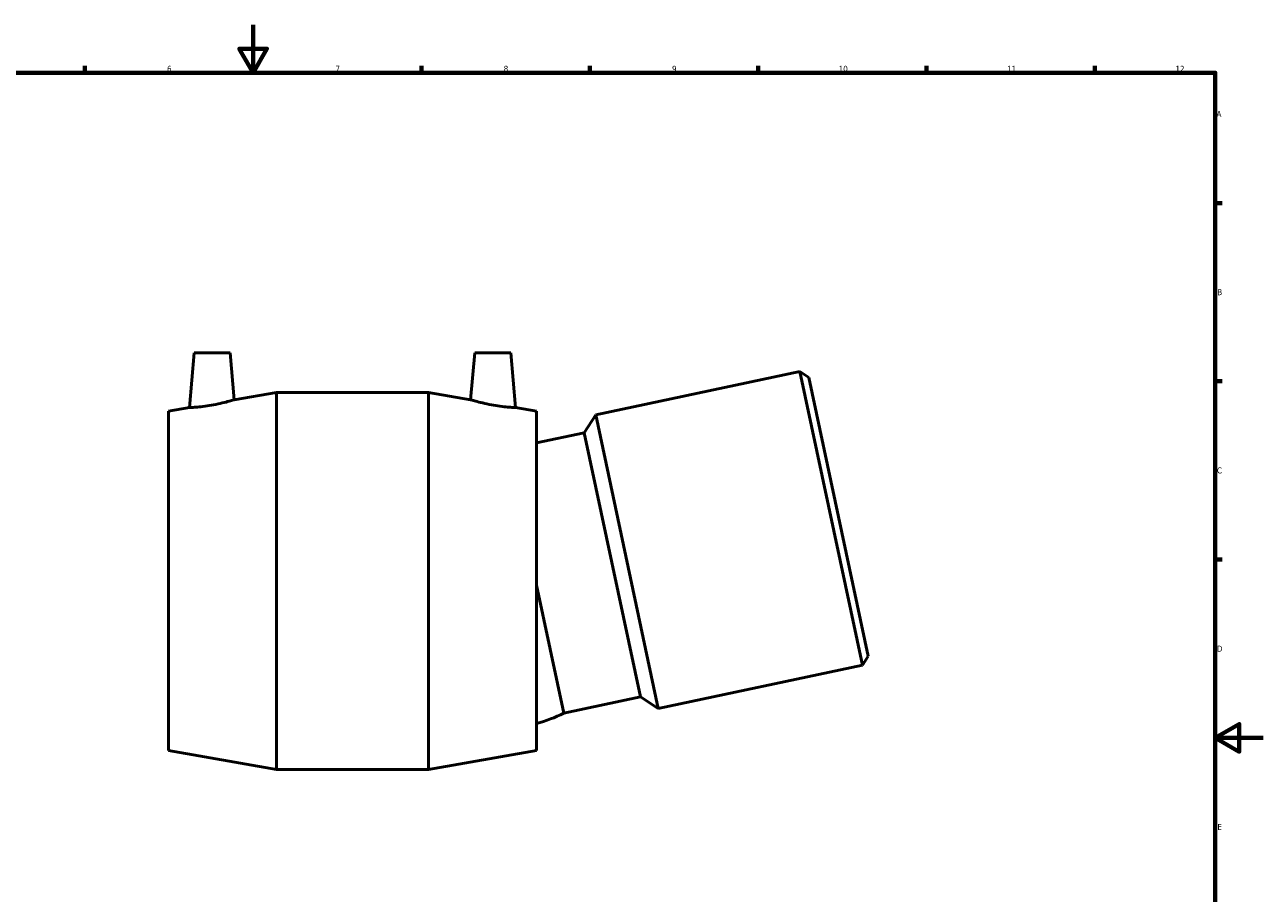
# Model space of a CAD drawing. Header units: millimetres. Extents: x -73 to 1275, y -129 to 1379.
# Tile 3 of 7: x 325 to 841, y 232 to 594. Entities that reach past the tile are written whole.
import ezdxf

# ---------------------------------------------------------------- set-up
doc = ezdxf.new("R2010")
doc.units = ezdxf.units.MM
doc.layers.add('Border (ISO)', color=7, linetype='Continuous', lineweight=70)
doc.layers.add('Visible (ISO)', color=7, linetype='Continuous', lineweight=50)
doc.styles.add('Note Text (ISO)', font='tahoma.ttf')

# ---------------------------------------------------------------- blocks, each defined once
blk = doc.blocks.new('Borders Default Border')
at = {"layer": 'Border (ISO)'}
for p, q in [((350.42, 574), (350.42, 576.9)), ((490.58, 574), (490.58, 576.9)), ((560.67, 574), (560.67, 576.9)), ((630.75, 574), (630.75, 576.9)), ((700.83, 574), (700.83, 576.9)), ((770.92, 574), (770.92, 576.9)), ((821, 519.75), (823.9, 519.75)), ((821, 445.5), (823.9, 445.5)), ((821, 371.25), (823.9, 371.25))]:
    blk.add_line(p, q, dxfattribs=at)
at = {"layer": 'Border (ISO)', "flags": 128}
for points in [[(420.5, 594), (420.5, 574), (414.73, 584), (426.27, 584), (420.5, 574)], [(20, 20), (20, 574), (821, 574), (821, 20), (20, 20)], [(841, 297), (821, 297), (831, 302.77), (831, 291.23), (821, 297)]]:
    blk.add_lwpolyline(points, dxfattribs=at)
at = {"layer": 'Border (ISO)', "color": 232, "true_color": 0xca0064, "char_height": 2.5, "attachment_point": 7, "style": 'Note Text (ISO)'}
for s, insert in [('6', (384.66, 574.35)), ('7', (454.77, 574.4)), ('8', (524.81, 574.34)), ('9', (594.88, 574.35)), ('10', (664.29, 574.35)), ('11', (734.37, 574.4)), ('12', (804.46, 574.4)), ('A', (821.59, 555.62)), ('B', (821.89, 481.37)), ('C', (821.73, 407.08)), ('D', (821.73, 332.88)), ('E', (821.94, 258.63))]:
    blk.add_mtext(s, dxfattribs=dict(at, insert=insert))

msp = doc.modelspace()

# ---------------------------------------------------------------- linework, layer by layer
at = {"layer": 'Visible (ISO)'}
for p, q in [((395.959, 457.37), (393.962, 434.547)), ((395.959, 457.37), (410.959, 457.37)), ((410.959, 457.37), (412.67, 437.811)), ((512.759, 457.37), (511.048, 437.811)), ((527.759, 457.37), (512.759, 457.37)), ((527.759, 457.37), (529.756, 434.547)), ((648.149, 449.571), (563.187, 431.512)), ((674.138, 327.303), (648.149, 449.571)), ((651.873, 447.153), (648.149, 449.571)), ((651.873, 447.153), (676.556, 331.027)), ((412.67, 437.811), (430.209, 440.87)), ((430.209, 283.87), (430.209, 440.87)), ((430.209, 440.87), (493.509, 440.87)), ((493.509, 283.87), (493.509, 440.87)), ((511.048, 437.811), (493.509, 440.87)), ((385.209, 433.02), (393.962, 434.547)), ((538.509, 433.02), (529.756, 434.547)), ((385.209, 291.72), (385.209, 433.02)), ((538.509, 291.72), (538.509, 433.02)), ((558.373, 424.099), (563.187, 431.512)), ((563.187, 431.512), (589.176, 309.243)), ((558.373, 424.099), (538.509, 419.877)), ((558.373, 424.099), (581.763, 314.057)), ((538.509, 360.574), (549.839, 307.272)), ((676.556, 331.027), (674.138, 327.303)), ((674.138, 327.303), (589.176, 309.243)), ((581.763, 314.057), (549.839, 307.272)), ((581.763, 314.057), (589.176, 309.243)), ((385.209, 291.72), (430.209, 283.87)), ((538.509, 291.72), (493.509, 283.87)), ((430.209, 283.87), (493.509, 283.87))]:
    msp.add_line(p, q, dxfattribs=at)
msp.add_arc((523.956, 359.277), 58.09, 284.50869, 296.45936, dxfattribs=at)
for points, knots in [([(403.107, 435.541), (401.959, 435.342), (400.732, 435.16), (398.475, 434.88), (397.445, 434.781), (395.822, 434.648), (395.12, 434.606), (394.19, 434.556), (393.962, 434.547), (393.962, 434.547)], [0, 0, 0, 0, 0.3497323, 0.3497323, 0.6994647, 0.6994647, 1.0486208, 1.0486208, 1.3977769, 1.3977769, 1.3977769, 1.3977769]), ([(412.67, 437.811), (412.67, 437.811), (412.429, 437.737), (411.459, 437.455), (410.731, 437.249), (409.043, 436.803), (407.964, 436.533), (405.6, 436.005), (404.315, 435.75), (403.107, 435.541)], [4.249054, 4.249054, 4.249054, 4.249054, 4.6081381, 4.6081381, 4.9672222, 4.9672222, 5.3348882, 5.3348882, 5.7025543, 5.7025543, 5.7025543, 5.7025543]), ([(520.61, 435.541), (519.403, 435.75), (518.118, 436.005), (515.754, 436.533), (514.675, 436.803), (512.987, 437.249), (512.259, 437.455), (511.289, 437.737), (511.048, 437.811), (511.048, 437.811)], [0, 0, 0, 0, 0.3676661, 0.3676661, 0.7353322, 0.7353322, 1.0944162, 1.0944162, 1.4535003, 1.4535003, 1.4535003, 1.4535003]), ([(529.756, 434.547), (529.756, 434.547), (529.528, 434.556), (528.598, 434.606), (527.896, 434.648), (526.273, 434.781), (525.243, 434.88), (522.986, 435.16), (521.759, 435.342), (520.61, 435.541)], [4.3047774, 4.3047774, 4.3047774, 4.3047774, 4.6539335, 4.6539335, 5.0030896, 5.0030896, 5.352822, 5.352822, 5.7025543, 5.7025543, 5.7025543, 5.7025543])]:
    msp.add_open_spline(points, degree=3, knots=knots, dxfattribs=at)

# ---------------------------------------------------------------- block references
msp.add_blockref('Borders Default Border', (0, 0))

doc.saveas('drawing.dxf')
